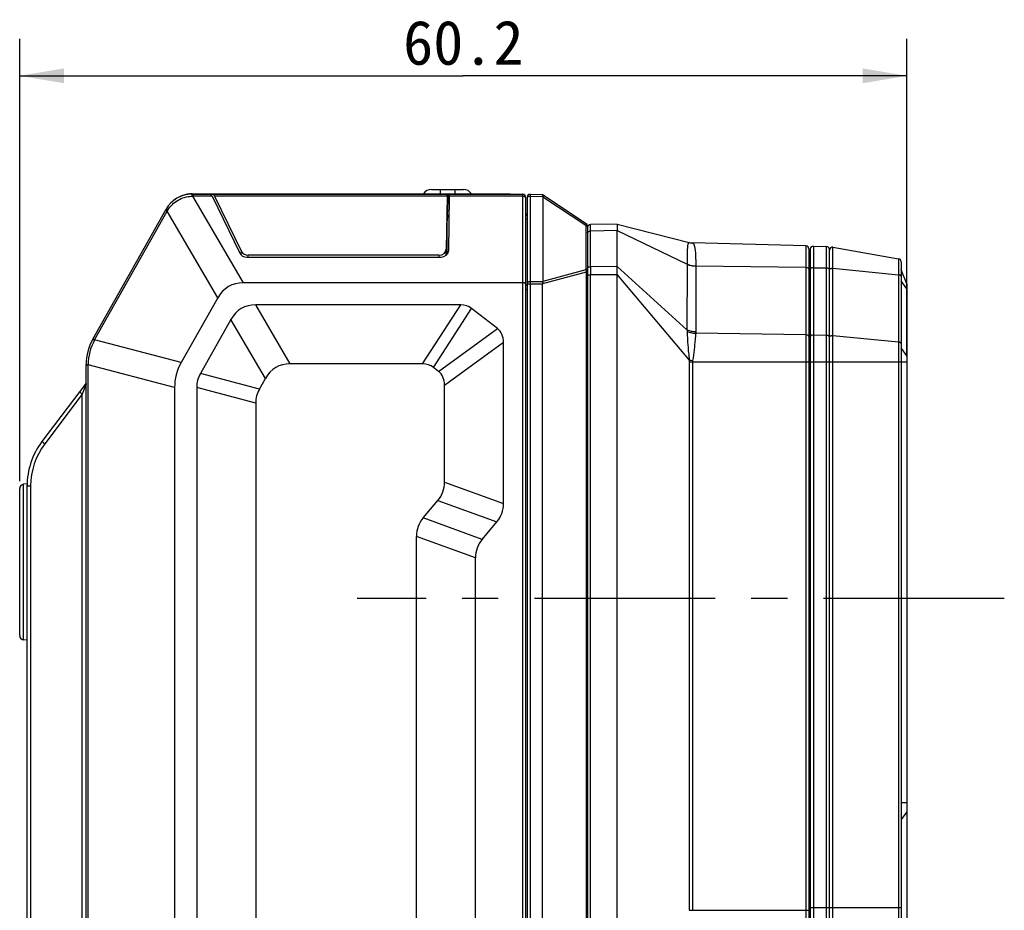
# Model space of a CAD drawing. Header units: millimetres. Extents: x 55 to 505, y 65 to 368.
# Tile 12 of 19: x 259 to 325, y 202 to 263. Entities that reach past the tile are written whole.
import ezdxf
from ezdxf.enums import TextEntityAlignment as Align

# ---------------------------------------------------------------- set-up
doc = ezdxf.new("R2010")
doc.units = ezdxf.units.MM
doc.header["$LTSCALE"] = 32.67
doc.linetypes.add('CENTER', pattern=[0.6, 0.375, -0.075, 0.075, -0.075])
doc.layers.get('0').update_dxf_attribs({"linetype": 'CONTINUOUS'})
for name, color, linetype in [('00_COMPONENTS', 7, 'CONTINUOUS'), ('03_ALL_AXES', 7, 'CONTINUOUS'), ('51__DRAFT_DIMS', 7, 'CONTINUOUS')]:
    doc.layers.add(name, color=color, linetype=linetype)
doc.styles.get("Standard").update_dxf_attribs({"font": 'simfang.ttf'})
doc.dimstyles.new('DIMSTYLE_1', dxfattribs={"dimtxt": 3, "dimasz": 3, "dimexe": 2.5, "dimexo": 0.5, "dimgap": 0.75, "dimtad": 1, "dimdec": 1, "dimdsep": 46, "dimtxsty": 'STANDARD', "dimblk": '_FILLED', "dimblk1": '_FILLED', "dimblk2": '_FILLED', "dimcen": 0.09, "dimclrt": 3, "dimazin": 2, "dimtp": 0.3, "dimtm": 0.3, "dimtfac": 1, "dimtdec": 1, "dimtofl": 0, "dimtmove": 0, "dimatfit": 3, "dimldrblk": '_FILLED', "dimfxl": 1, "dimtolj": 1, "dimarcsym": 0})

# ---------------------------------------------------------------- blocks, each defined once
blk = doc.blocks.new('_FILLED')
at = {"color": 0, "linetype": 'ByBlock'}
blk.add_solid([(0, 0), (-1, 0.167), (-1, -0.167)], dxfattribs=at)
blk = doc.blocks.new('*D5')
at = {"layer": '51__DRAFT_DIMS', "color": 4, "transparency": 16777216}
for p, q in [((258.728, 231.439), (258.728, 261.418)), ((318.878, 240.013), (318.878, 261.418)), ((258.728, 258.918), (288.803, 258.918)), ((318.878, 258.918), (288.803, 258.918))]:
    blk.add_line(p, q, dxfattribs=at)
at = {"layer": '51__DRAFT_DIMS', "color": 4, "transparency": 16777216, "xscale": 3, "yscale": 3, "zscale": 3, "rotation": 180}
blk.add_blockref('_FILLED', (258.728, 258.918), dxfattribs=at)
at = {"layer": '51__DRAFT_DIMS', "color": 4, "transparency": 16777216, "xscale": 3, "yscale": 3, "zscale": 3}
blk.add_blockref('_FILLED', (318.878, 258.918), dxfattribs=at)
at = {"layer": '51__DRAFT_DIMS', "color": 3, "transparency": 16777216}
blk.add_text('60.2', height=3, dxfattribs=at).set_placement((288.803, 259.668), align=Align.CENTER)

msp = doc.modelspace()

# ---------------------------------------------------------------- linework, layer by layer
at = {"layer": '00_COMPONENTS', "color": 7}
for p, q in [((286.637, 251.215), (288.819, 251.215)), ((270.395, 250.89), (292.828, 250.89)), ((270.419, 250.915), (291.978, 250.915)), ((271.775, 250.756), (273.659, 246.891)), ((271.937, 250.756), (273.76, 247.015)), ((287.699, 250.756), (287.647, 247.166)), ((287.849, 250.756), (287.795, 247.042)), ((291.978, 250.89), (291.978, 250.915)), ((293.028, 250.69), (293.028, 163.09)), ((293.128, 250.686), (293.128, 163.093)), ((293.331, 250.886), (294.177, 250.871)), ((294.178, 250.871), (297.139, 248.897)), ((294.194, 250.746), (294.196, 250.746)), ((294.196, 250.746), (294.196, 244.984)), ((263.68, 241.068), (268.654, 249.873)), ((287.707, 249.056), (287.707, 249.349)), ((287.707, 246.811), (287.707, 249.056)), ((297.228, 248.73), (297.228, 165.049)), ((299.228, 248.872), (297.424, 248.841)), ((299.228, 248.872), (299.228, 248.427)), ((299.228, 248.872), (304.124, 247.616)), ((299.228, 245.989), (299.228, 248.427)), ((287.645, 247.14), (287.607, 246.722)), ((312.033, 247.385), (304.341, 247.587)), ((312.228, 247.185), (312.228, 191.859)), ((312.328, 247.172), (312.328, 191.977)), ((312.533, 247.372), (313.433, 247.349)), ((313.628, 192), (313.628, 247.149)), ((313.863, 247.302), (318.313, 246.517)), ((274.123, 246.631), (287.294, 246.631)), ((287.146, 246.755), (274.224, 246.755)), ((318.478, 246.32), (318.478, 192.829)), ((299.228, 167.022), (299.228, 245.989)), ((318.864, 244.814), (318.478, 245.778)), ((292.828, 244.89), (273.895, 244.89)), ((294.176, 168.98), (294.176, 244.799)), ((318.878, 244.74), (318.878, 201.417)), ((272.157, 243.875), (269.673, 239.477)), ((288.625, 243.39), (274.738, 243.39)), ((291.118, 241.79), (289.368, 243.157)), ((273.048, 242.404), (270.979, 238.739)), ((291.528, 229.926), (291.528, 240.856)), ((263.228, 238.069), (263.228, 239.347)), ((286.03, 239.39), (277.072, 239.39)), ((287.118, 238.888), (286.773, 239.157)), ((274.979, 237.688), (275.383, 238.404)), ((263.228, 238.09), (260.237, 234.127)), ((269.228, 237.785), (269.228, 180.799)), ((270.728, 237.785), (270.728, 180.8)), ((287.528, 231.382), (287.528, 237.954)), ((274.728, 236.734), (274.728, 182.457)), ((259.23, 231.262), (258.997, 231.238)), ((259.228, 180.839), (259.228, 231.167)), ((258.728, 220.98), (258.728, 230.939)), ((286.082, 228.952), (287.074, 230.134)), ((290.082, 227.496), (291.074, 228.679)), ((285.628, 186.004), (285.628, 227.705)), ((289.628, 187.46), (289.628, 226.249)), ((259.228, 220.657), (258.997, 220.681))]:
    msp.add_line(p, q, dxfattribs=at)
at = {"layer": '00_COMPONENTS', "color": 4}
for p, q in [((287.228, 251.215), (287.228, 250.915)), ((288.228, 251.215), (288.228, 250.915)), ((270.39, 250.754), (270.471, 250.756)), ((270.419, 250.915), (270.419, 250.89)), ((270.471, 250.89), (270.471, 250.756)), ((273.895, 244.89), (270.471, 250.756)), ((271.775, 250.756), (270.471, 250.756)), ((287.699, 250.756), (271.937, 250.756)), ((287.738, 249.497), (287.791, 250.89)), ((292.828, 250.756), (287.849, 250.756)), ((290.128, 250.89), (290.128, 250.915)), ((292.828, 162.89), (292.828, 250.89)), ((293.331, 250.886), (293.331, 162.893)), ((293.331, 250.754), (294.194, 250.746)), ((294.199, 250.724), (297.1, 248.789)), ((263.806, 241.019), (268.733, 249.741)), ((268.616, 249.807), (268.733, 249.741)), ((268.733, 249.741), (268.775, 249.811)), ((272.157, 243.875), (268.733, 249.741)), ((287.678, 249.321), (287.707, 249.349)), ((287.738, 249.497), (287.707, 249.056)), ((297.1, 248.789), (297.1, 245.773)), ((299.228, 248.427), (297.424, 248.395)), ((297.424, 245.979), (297.424, 248.395)), ((299.228, 248.427), (303.969, 246.156)), ((273.744, 246.776), (273.76, 247.015)), ((304.341, 247.587), (304.346, 247.585)), ((312.033, 247.385), (312.033, 191.659)), ((312.533, 247.372), (312.533, 191.777)), ((313.433, 191.8), (313.433, 247.349)), ((313.863, 191.847), (313.863, 247.302)), ((274.215, 246.631), (274.224, 246.755)), ((287.146, 246.755), (287.135, 246.631)), ((318.313, 246.517), (318.313, 192.632)), ((297.1, 245.773), (294.196, 244.984)), ((299.228, 245.989), (297.424, 245.979)), ((299.228, 245.989), (303.967, 241.706)), ((303.968, 246.145), (303.967, 241.706)), ((304.56, 246.027), (304.559, 241.588)), ((312.033, 245.918), (304.56, 246.027)), ((312.533, 245.911), (313.433, 245.898)), ((313.863, 245.872), (318.313, 245.437)), ((297.137, 245.613), (294.176, 244.809)), ((297.137, 245.613), (297.137, 168.166)), ((297.228, 245.613), (297.137, 245.613)), ((297.228, 245.425), (297.424, 245.425)), ((299.228, 245.434), (297.424, 245.425)), ((297.424, 195.207), (297.424, 245.425)), ((299.228, 245.434), (304.125, 239.651)), ((318.864, 244.486), (318.478, 245.021)), ((293.128, 244.405), (293.028, 244.405)), ((294.176, 244.799), (293.128, 244.799)), ((294.192, 244.955), (293.331, 244.963)), ((318.864, 244.814), (318.864, 201.342)), ((277.072, 239.39), (274.738, 243.39)), ((286.03, 239.39), (288.625, 243.39)), ((286.773, 239.157), (289.368, 243.157)), ((275.383, 238.404), (273.048, 242.404)), ((287.118, 238.888), (291.118, 241.79)), ((263.69, 241.085), (263.806, 241.019)), ((263.796, 241.002), (263.806, 241.019)), ((269.673, 239.477), (263.806, 241.019)), ((312.033, 241.358), (304.555, 241.467)), ((312.533, 241.351), (313.433, 241.338)), ((313.863, 241.312), (318.313, 240.877)), ((287.528, 237.954), (291.528, 240.856)), ((318.864, 239.945), (318.478, 240.48)), ((263.228, 239.328), (263.361, 239.328)), ((263.361, 239.328), (263.362, 239.348)), ((263.361, 178.369), (263.361, 239.328)), ((269.228, 237.785), (263.361, 239.328)), ((304.118, 239.53), (304.118, 202.359)), ((304.118, 239.53), (312.228, 239.53)), ((304.341, 239.53), (304.341, 202.359)), ((312.228, 239.262), (312.328, 239.262)), ((312.328, 239.53), (318.478, 239.53)), ((318.878, 239.513), (318.478, 239.513)), ((274.979, 237.688), (270.979, 238.739)), ((263.243, 238.009), (262.97, 237.344)), ((263.243, 178.369), (263.243, 238.009)), ((274.728, 236.734), (270.728, 237.785)), ((262.97, 237.344), (260.428, 233.976)), ((262.97, 178.369), (262.97, 237.344)), ((258.997, 220.681), (258.997, 231.238)), ((259.469, 231.115), (259.228, 231.115)), ((259.469, 231.115), (259.469, 180.839)), ((287.528, 231.382), (291.528, 229.926)), ((287.074, 230.134), (291.074, 228.679)), ((290.082, 227.496), (286.082, 228.952)), ((289.628, 226.249), (285.628, 227.705)), ((318.878, 209.635), (318.478, 209.635)), ((318.864, 209.037), (318.478, 208.502)), ((304.118, 202.359), (312.228, 202.359)), ((312.228, 202.548), (318.478, 202.548))]:
    msp.add_line(p, q, dxfattribs=at)
at = {"layer": '00_COMPONENTS', "color": 7}
for centre, radius, start, end in [((286.637, 250.59), 0.625, 90, 148.66775), ((288.819, 250.59), 0.625, 31.33225, 90), ((270.395, 248.89), 2, 90, 150.54083), ((270.419, 248.94), 1.975, 90, 128.66968), ((292.828, 250.69), 0.2, 0, 90), ((293.328, 250.686), 0.2, 89, 180), ((294.528, 250.811), 0.34, 189.68091, 191.03332), ((292.928, 249.586), 0.2, 300.00668, 360), ((297.028, 248.73), 0.2, 0, 56.30993), ((297.428, 248.641), 0.2, 91, 180), ((304.367, 248.586), 1, 255.61337, 268.5), ((312.028, 247.185), 0.2, 0, 88.5), ((312.528, 247.172), 0.2, 88.5, 180), ((313.428, 247.149), 0.2, 0, 88.5), ((313.828, 247.105), 0.2, 80, 180), ((312.128, 246.601), 0.2, 300.00969, 360), ((318.278, 246.32), 0.2, 0, 80), ((318.678, 244.74), 0.2, 0, 21.80141), ((266.728, 239.347), 3.5, 150.54083, 180), ((264.228, 231.115), 5, 142.95753, 180), ((259.028, 230.939), 0.3, 96, 180), ((259.028, 220.98), 0.3, 180, 264)]:
    msp.add_arc(centre, radius, start, end, dxfattribs=at)
at = {"layer": '00_COMPONENTS', "color": 4}
for centre, radius, start, end in [((304.37, 248.577), 0.992, 255.63531, 268.62373), ((552.634, 245.702), 255.21, 179.93774, 180.06226), ((266.84, 239.317), 3.478, 151.04127, 179.49956), ((313.69, 241.203), 0.0617, 174.53876, 179.99171), ((305.164, 239.529), 1.045, 173.33478, 179.98666), ((308.109, 271.672), 32.268, 262.90925, 263.30758), ((304.976, 239.529), 0.635, 171.44742, 179.97114), ((264.219, 231.115), 4.75, 142.95753, 180)]:
    msp.add_arc(centre, radius, start, end, dxfattribs=at)
at = {"layer": '00_COMPONENTS', "color": 7}
for centre, major_axis, ratio, start_param, end_param in [((271.764, 250.59), (-0.101, 0.299), 0.232074, -1.060659, -0.077865), ((271.926, 250.59), (-0.101, 0.299), 0.232072, -1.060659, -0.077865), ((287.684, 250.59), (0.012, 0.3), 0.035654, -0.981424, 0.001369), ((287.834, 250.59), (0.012, 0.3), 0.035656, -0.981424, 0.00137), ((294.887, 250.596), (0.689, -0.165), 0.307877, -3.06782, -2.972477), ((287.206, 249.056), (0.501, 0.001), 0.680615, -0.001179, 0.351102), ((287.206, 249.349), (0.501, 0.001), 0.680615, -0.001179, 0.326445), ((274.224, 247.172), (0.5, 0), 0.831443, -2.756623, -1.570796), ((287.146, 247.172), (0.501, 0), 0.830971, -1.570796, -0.012096), ((287.294, 247.047), (0.501, 0), 0.830971, 4.712386, 6.271089), ((274.123, 247.047), (0.5, 0), 0.831442, -2.756624, -1.5708), ((293.331, 244.624), (0.858, 0.393), 0.276052, -0.223051, -0.125837), ((276.518, 238.4), (3.637, -6.231), 0.498973, 2.8582, 3.424985), ((294.599, 244.799), (0.422, 0), 0.649116, 3.10401, 3.141593), ((292.857, 210.405), (-19.108, 32.737), 0.211051, -0.122564, 0.122564), ((276.035, 222.774), (13.26, 20.435), 0.205253, -0.018032, 0.132405), ((270.912, 226.776), (20.405, 14.808), 0.198319, -0.142933, 0.056928), ((280.405, 235.751), (11.065, -2.909), 0.541887, 3.000084, 3.283101), ((295.192, 206.405), (19.108, -32.737), 0.211051, 3.019028, 3.264157), ((273.44, 218.774), (-13.26, -20.435), 0.205253, 3.12356, 3.273998), ((303.713, 229.624), (32.922, -8.655), 0.235012, 3.079887, 3.203298), ((266.912, 223.874), (-20.405, -14.808), 0.198319, 2.998659, 3.19852), ((307.713, 228.572), (32.922, -8.655), 0.235012, 3.079887, 3.203298), ((254.543, 242.681), (-32.871, 11.964), 0.228697, 3.058545, 3.22464), ((258.543, 241.225), (32.871, -11.964), 0.228697, -0.083047, 0.083047), ((318.613, 216.406), (32.871, -11.964), 0.228697, 3.058545, 3.22464), ((322.613, 214.95), (32.871, -11.964), 0.228697, 3.058545, 3.22464)]:
    msp.add_ellipse(centre, major_axis=major_axis, ratio=ratio, start_param=start_param, end_param=end_param, dxfattribs=at)
at = {"layer": '00_COMPONENTS', "color": 4}
for points, knots in [([(268.775, 249.811), (268.858, 249.95), (269.062, 250.207), (269.453, 250.504), (269.904, 250.698), (270.228, 250.749), (270.39, 250.754)], [0, 0, 0, 0, 0.249986, 0.499998, 0.75001, 1, 1, 1, 1]), ([(270.395, 250.89), (270.395, 250.89), (270.395, 250.889), (270.394, 250.887), (270.394, 250.884), (270.394, 250.88), (270.393, 250.875), (270.393, 250.866), (270.392, 250.852), (270.391, 250.833), (270.391, 250.809), (270.39, 250.783), (270.39, 250.764), (270.39, 250.754)], [0, 0, 0, 0, 0.00521, 0.018244, 0.039536, 0.069082, 0.106797, 0.15255, 0.267456, 0.412073, 0.584181, 0.781177, 1, 1, 1, 1]), ([(293.028, 250.645), (293.028, 250.652), (293.025, 250.668), (293.013, 250.689), (292.994, 250.708), (292.959, 250.731), (292.902, 250.751), (292.854, 250.756), (292.828, 250.756)], [0, 0, 0, 0, 0.08844, 0.183869, 0.29103, 0.411811, 0.690209, 1, 1, 1, 1]), ([(293.331, 250.754), (293.305, 250.754), (293.256, 250.75), (293.199, 250.73), (293.163, 250.707), (293.143, 250.688), (293.131, 250.666), (293.128, 250.651), (293.128, 250.643)], [0, 0, 0, 0, 0.309489, 0.588285, 0.709253, 0.816471, 0.911792, 1, 1, 1, 1]), ([(268.654, 249.873), (268.654, 249.873), (268.655, 249.873), (268.656, 249.873), (268.659, 249.872), (268.663, 249.87), (268.668, 249.868), (268.676, 249.864), (268.688, 249.858), (268.705, 249.849), (268.726, 249.838), (268.75, 249.825), (268.766, 249.816), (268.775, 249.811)], [0, 0, 0, 0, 0.00521, 0.018244, 0.039536, 0.069082, 0.106797, 0.15255, 0.267456, 0.412073, 0.584181, 0.781177, 1, 1, 1, 1]), ([(293.128, 249.276), (293.128, 249.266), (293.122, 249.245), (293.101, 249.218), (293.068, 249.195), (293.042, 249.184), (293.028, 249.18)], [0, 0, 0, 0, 0.20057, 0.42752, 0.694057, 1, 1, 1, 1]), ([(297.139, 248.897), (297.139, 248.896), (297.139, 248.896), (297.139, 248.894), (297.138, 248.892), (297.137, 248.889), (297.135, 248.885), (297.133, 248.878), (297.129, 248.867), (297.123, 248.851), (297.117, 248.833), (297.109, 248.812), (297.103, 248.797), (297.1, 248.789)], [0, 0, 0, 0, 0.004982, 0.018077, 0.03943, 0.06899, 0.106664, 0.152319, 0.266896, 0.411112, 0.582955, 0.78014, 1, 1, 1, 1]), ([(297.228, 248.686), (297.228, 248.691), (297.226, 248.703), (297.217, 248.726), (297.192, 248.752), (297.151, 248.775), (297.118, 248.785), (297.1, 248.789)], [0, 0, 0, 0, 0.095244, 0.195046, 0.420399, 0.690302, 1, 1, 1, 1]), ([(297.228, 248.284), (297.228, 248.292), (297.231, 248.307), (297.242, 248.328), (297.261, 248.347), (297.296, 248.37), (297.351, 248.39), (297.399, 248.395), (297.424, 248.395)], [0, 0, 0, 0, 0.08868, 0.184225, 0.291336, 0.411936, 0.689937, 1, 1, 1, 1]), ([(297.424, 248.395), (297.424, 248.428), (297.424, 248.49), (297.424, 248.577), (297.424, 248.644), (297.424, 248.691), (297.424, 248.721), (297.424, 248.748), (297.424, 248.772), (297.424, 248.793), (297.424, 248.807), (297.424, 248.817), (297.424, 248.823), (297.424, 248.829), (297.424, 248.833), (297.424, 248.836), (297.424, 248.838), (297.424, 248.839), (297.424, 248.84), (297.424, 248.84), (297.424, 248.841), (297.424, 248.841)], [0, 0, 0, 0, 0.219576, 0.417058, 0.589486, 0.665473, 0.734252, 0.795564, 0.849177, 0.89489, 0.932529, 0.948277, 0.961955, 0.97355, 0.983054, 0.990455, 0.995748, 0.997602, 0.998928, 0.999726, 1, 1, 1, 1]), ([(304.114, 247.618), (304.107, 247.618), (304.091, 247.615), (304.07, 247.598), (304.052, 247.57), (304.036, 247.531), (304.023, 247.48), (304.011, 247.417), (304.001, 247.342), (303.989, 247.217), (303.979, 247.031), (303.971, 246.776), (303.968, 246.536), (303.967, 246.325), (303.968, 246.213), (303.968, 246.156)], [0, 0, 0, 0, 0.014754, 0.031315, 0.052561, 0.08017, 0.115036, 0.157636, 0.208199, 0.266786, 0.407667, 0.578691, 0.777213, 0.885788, 1, 1, 1, 1]), ([(304.124, 247.616), (304.123, 247.616), (304.12, 247.617), (304.117, 247.618), (304.114, 247.618)], [0, 0, 0, 0, 0.256057, 1, 1, 1, 1]), ([(304.346, 247.585), (304.356, 247.584), (304.376, 247.574), (304.402, 247.548), (304.425, 247.511), (304.446, 247.462), (304.466, 247.401), (304.483, 247.329), (304.499, 247.245), (304.518, 247.112), (304.537, 246.918), (304.548, 246.707), (304.555, 246.519), (304.558, 246.365), (304.559, 246.203), (304.56, 246.092), (304.559, 246.035)], [0, 0, 0, 0, 0.018426, 0.040275, 0.067317, 0.100472, 0.140184, 0.186649, 0.239914, 0.29993, 0.439686, 0.604429, 0.695533, 0.792053, 0.893662, 1, 1, 1, 1]), ([(297.1, 245.773), (297.109, 245.748), (297.124, 245.695), (297.133, 245.641), (297.137, 245.613)], [0, 0, 0, 0, 0.487586, 1, 1, 1, 1]), ([(297.228, 245.67), (297.228, 245.675), (297.226, 245.687), (297.217, 245.71), (297.192, 245.736), (297.151, 245.759), (297.118, 245.769), (297.1, 245.773)], [0, 0, 0, 0, 0.095244, 0.195046, 0.420399, 0.690302, 1, 1, 1, 1]), ([(297.228, 245.868), (297.228, 245.876), (297.231, 245.891), (297.242, 245.912), (297.261, 245.931), (297.296, 245.954), (297.351, 245.974), (297.399, 245.979), (297.424, 245.979)], [0, 0, 0, 0, 0.08868, 0.184225, 0.291336, 0.411936, 0.689937, 1, 1, 1, 1]), ([(303.969, 246.156), (303.969, 246.155), (303.97, 246.154), (303.971, 246.152), (303.971, 246.151), (303.97, 246.15), (303.969, 246.149), (303.968, 246.148), (303.968, 246.146), (303.968, 246.145)], [0, 0, 0, 0, 0.160677, 0.314443, 0.429803, 0.528662, 0.633887, 0.740757, 1, 1, 1, 1]), ([(303.968, 246.145), (304.057, 246.106), (304.253, 246.049), (304.455, 246.028), (304.56, 246.027)], [0, 0, 0, 0, 0.480863, 1, 1, 1, 1]), ([(303.969, 246.155), (304.058, 246.116), (304.253, 246.058), (304.455, 246.037), (304.559, 246.035)], [0, 0, 0, 0, 0.48113, 1, 1, 1, 1]), ([(304.559, 246.035), (304.559, 246.034), (304.56, 246.033), (304.56, 246.031), (304.56, 246.029), (304.56, 246.027), (304.56, 246.027)], [0, 0, 0, 0, 0.250861, 0.500261, 0.750306, 1, 1, 1, 1]), ([(312.228, 245.807), (312.228, 245.814), (312.225, 245.829), (312.213, 245.85), (312.195, 245.869), (312.161, 245.892), (312.106, 245.912), (312.058, 245.918), (312.033, 245.918)], [0, 0, 0, 0, 0.088818, 0.184436, 0.291532, 0.412044, 0.689833, 1, 1, 1, 1]), ([(312.533, 245.911), (312.507, 245.911), (312.457, 245.907), (312.399, 245.887), (312.363, 245.864), (312.343, 245.845), (312.331, 245.823), (312.328, 245.807), (312.328, 245.8)], [0, 0, 0, 0, 0.309305, 0.588287, 0.709351, 0.816609, 0.911889, 1, 1, 1, 1]), ([(313.433, 245.898), (313.458, 245.897), (313.506, 245.892), (313.561, 245.872), (313.595, 245.849), (313.613, 245.83), (313.625, 245.809), (313.628, 245.794), (313.628, 245.787)], [0, 0, 0, 0, 0.310167, 0.587956, 0.708468, 0.815564, 0.911182, 1, 1, 1, 1]), ([(313.628, 245.769), (313.628, 245.771), (313.63, 245.781), (313.634, 245.791), (313.638, 245.797)], [0, 0, 0, 0, 0.242529, 1, 1, 1, 1]), ([(313.638, 245.797), (313.646, 245.811), (313.673, 245.837), (313.727, 245.861), (313.792, 245.874), (313.839, 245.874), (313.863, 245.872)], [0, 0, 0, 0, 0.196169, 0.437059, 0.712179, 1, 1, 1, 1]), ([(312.228, 245.387), (312.242, 245.392), (312.268, 245.402), (312.301, 245.425), (312.322, 245.452), (312.328, 245.473), (312.328, 245.483)], [0, 0, 0, 0, 0.305916, 0.572442, 0.7994, 1, 1, 1, 1]), ([(318.478, 245.327), (318.478, 245.334), (318.476, 245.347), (318.466, 245.366), (318.451, 245.384), (318.423, 245.406), (318.376, 245.427), (318.335, 245.434), (318.313, 245.437)], [0, 0, 0, 0, 0.091181, 0.188157, 0.295192, 0.414439, 0.68877, 1, 1, 1, 1]), ([(293.127, 244.781), (293.125, 244.772), (293.118, 244.753), (293.096, 244.729), (293.065, 244.709), (293.041, 244.7), (293.028, 244.695)], [0, 0, 0, 0, 0.202192, 0.4325, 0.698897, 1, 1, 1, 1]), ([(293.331, 244.963), (293.305, 244.963), (293.256, 244.959), (293.199, 244.939), (293.163, 244.916), (293.143, 244.897), (293.131, 244.875), (293.128, 244.86), (293.128, 244.852)], [0, 0, 0, 0, 0.309489, 0.588285, 0.709253, 0.816471, 0.911792, 1, 1, 1, 1]), ([(318.878, 244.445), (318.878, 244.452), (318.875, 244.467), (318.868, 244.48), (318.864, 244.486)], [0, 0, 0, 0, 0.48202, 1, 1, 1, 1]), ([(303.967, 241.706), (304.056, 241.667), (304.252, 241.61), (304.454, 241.59), (304.559, 241.588)], [0, 0, 0, 0, 0.48087, 1, 1, 1, 1]), ([(303.967, 241.706), (303.968, 241.698), (303.971, 241.664), (303.973, 241.629), (303.974, 241.604)], [0, 0, 0, 0, 0.250436, 1, 1, 1, 1]), ([(263.68, 241.068), (263.68, 241.068), (263.681, 241.068), (263.681, 241.068), (263.682, 241.067), (263.683, 241.067), (263.685, 241.065), (263.688, 241.063), (263.693, 241.061), (263.698, 241.058), (263.704, 241.054), (263.714, 241.048), (263.729, 241.04), (263.749, 241.029), (263.772, 241.016), (263.788, 241.006), (263.796, 241.002)], [0, 0, 0, 0, 0.001091, 0.004278, 0.009574, 0.016977, 0.03808, 0.067508, 0.10515, 0.150866, 0.20448, 0.265795, 0.410565, 0.582979, 0.780465, 1, 1, 1, 1]), ([(303.974, 241.604), (304.062, 241.563), (304.253, 241.5), (304.452, 241.472), (304.555, 241.467)], [0, 0, 0, 0, 0.483211, 1, 1, 1, 1]), ([(303.974, 241.604), (303.985, 241.289), (304.011, 240.806), (304.067, 240.155), (304.105, 239.819), (304.125, 239.651)], [0, 0, 0, 0, 0.482763, 0.739838, 1, 1, 1, 1]), ([(304.555, 241.467), (304.545, 241.324), (304.515, 240.951), (304.449, 240.336), (304.384, 239.865), (304.348, 239.624)], [0, 0, 0, 0, 0.230729, 0.60556, 1, 1, 1, 1]), ([(304.559, 241.588), (304.559, 241.568), (304.558, 241.527), (304.557, 241.487), (304.555, 241.467)], [0, 0, 0, 0, 0.500043, 1, 1, 1, 1]), ([(312.228, 241.247), (312.228, 241.254), (312.225, 241.269), (312.213, 241.29), (312.195, 241.309), (312.161, 241.332), (312.106, 241.352), (312.058, 241.358), (312.033, 241.358)], [0, 0, 0, 0, 0.088818, 0.184436, 0.291532, 0.412044, 0.689833, 1, 1, 1, 1]), ([(312.228, 241.05), (312.242, 241.054), (312.268, 241.065), (312.301, 241.088), (312.322, 241.115), (312.328, 241.136), (312.328, 241.146)], [0, 0, 0, 0, 0.305916, 0.572442, 0.7994, 1, 1, 1, 1]), ([(312.533, 241.351), (312.507, 241.351), (312.457, 241.347), (312.399, 241.327), (312.363, 241.304), (312.343, 241.285), (312.331, 241.263), (312.328, 241.247), (312.328, 241.24)], [0, 0, 0, 0, 0.309305, 0.588287, 0.709351, 0.816609, 0.911889, 1, 1, 1, 1]), ([(313.433, 241.338), (313.458, 241.337), (313.506, 241.332), (313.561, 241.312), (313.595, 241.289), (313.613, 241.27), (313.625, 241.249), (313.628, 241.234), (313.628, 241.227)], [0, 0, 0, 0, 0.310167, 0.587956, 0.708468, 0.815564, 0.911182, 1, 1, 1, 1]), ([(313.628, 241.209), (313.628, 241.211), (313.63, 241.221), (313.634, 241.231), (313.638, 241.237)], [0, 0, 0, 0, 0.242529, 1, 1, 1, 1]), ([(313.638, 241.237), (313.646, 241.251), (313.673, 241.277), (313.727, 241.301), (313.792, 241.314), (313.839, 241.314), (313.863, 241.312)], [0, 0, 0, 0, 0.196169, 0.437059, 0.712179, 1, 1, 1, 1]), ([(318.478, 240.767), (318.478, 240.774), (318.476, 240.787), (318.466, 240.806), (318.451, 240.824), (318.423, 240.846), (318.376, 240.867), (318.335, 240.874), (318.313, 240.877)], [0, 0, 0, 0, 0.091181, 0.188157, 0.295192, 0.414439, 0.68877, 1, 1, 1, 1]), ([(318.878, 239.904), (318.878, 239.911), (318.875, 239.926), (318.868, 239.939), (318.864, 239.945)], [0, 0, 0, 0, 0.48202, 1, 1, 1, 1]), ([(263.228, 239.347), (263.228, 239.347), (263.228, 239.347), (263.229, 239.347), (263.229, 239.347), (263.231, 239.347), (263.233, 239.347), (263.237, 239.347), (263.242, 239.347), (263.248, 239.347), (263.256, 239.347), (263.267, 239.347), (263.284, 239.347), (263.307, 239.348), (263.333, 239.348), (263.352, 239.348), (263.362, 239.348)], [0, 0, 0, 0, 0.001091, 0.004278, 0.009574, 0.016977, 0.03808, 0.067508, 0.10515, 0.150866, 0.20448, 0.265795, 0.410565, 0.582979, 0.780465, 1, 1, 1, 1]), ([(262.97, 237.344), (262.957, 237.353), (262.932, 237.372), (262.896, 237.4), (262.863, 237.425), (262.838, 237.445), (262.821, 237.458), (262.81, 237.467), (262.801, 237.475), (262.793, 237.481), (262.787, 237.487), (262.783, 237.49), (262.781, 237.492), (262.779, 237.493), (262.779, 237.494), (262.779, 237.494), (262.779, 237.494)], [0, 0, 0, 0, 0.196368, 0.384386, 0.557103, 0.708111, 0.77369, 0.83182, 0.881963, 0.923656, 0.956519, 0.980255, 0.988641, 0.994687, 0.998415, 1, 1, 1, 1]), ([(260.428, 233.976), (260.415, 233.986), (260.39, 234.004), (260.354, 234.032), (260.322, 234.057), (260.297, 234.077), (260.279, 234.091), (260.268, 234.099), (260.259, 234.107), (260.251, 234.113), (260.245, 234.119), (260.241, 234.122), (260.239, 234.124), (260.238, 234.125), (260.237, 234.126), (260.237, 234.126), (260.237, 234.127)], [0, 0, 0, 0, 0.196368, 0.384386, 0.557103, 0.708111, 0.77369, 0.83182, 0.881963, 0.923656, 0.956519, 0.980255, 0.988641, 0.994687, 0.998415, 1, 1, 1, 1]), ([(318.878, 209.078), (318.878, 209.071), (318.875, 209.056), (318.868, 209.043), (318.864, 209.037)], [0, 0, 0, 0, 0.48202, 1, 1, 1, 1])]:
    msp.add_open_spline(points, degree=3, knots=knots, dxfattribs=at)
at = {"layer": '00_COMPONENTS', "color": 7}
for points, knots in [([(294.192, 250.754), (294.19, 250.769), (294.187, 250.791), (294.186, 250.819), (294.185, 250.835), (294.184, 250.849), (294.182, 250.859), (294.181, 250.866), (294.179, 250.87), (294.178, 250.871)], [0, 0, 0, 0, 0.393476, 0.558047, 0.69856, 0.813456, 0.901655, 0.962999, 1, 1, 1, 1]), ([(287.738, 249.497), (287.737, 249.504), (287.734, 249.52), (287.723, 249.542), (287.705, 249.563), (287.69, 249.576), (287.682, 249.582)], [0, 0, 0, 0, 0.210244, 0.440607, 0.701665, 1, 1, 1, 1]), ([(293.028, 244.829), (293.028, 244.833), (293.024, 244.842), (293.012, 244.853), (292.994, 244.863), (292.969, 244.872), (292.939, 244.88), (292.905, 244.885), (292.867, 244.889), (292.841, 244.89), (292.828, 244.89)], [0, 0, 0, 0, 0.055389, 0.126796, 0.221408, 0.340524, 0.482424, 0.643385, 0.818083, 1, 1, 1, 1]), ([(294.192, 244.955), (294.189, 244.944), (294.185, 244.921), (294.18, 244.872), (294.178, 244.835), (294.176, 244.809)], [0, 0, 0, 0, 0.231312, 0.477896, 1, 1, 1, 1]), ([(263.228, 238.069), (263.228, 238.059), (263.231, 238.039), (263.239, 238.02), (263.243, 238.009)], [0, 0, 0, 0, 0.457996, 1, 1, 1, 1])]:
    msp.add_open_spline(points, degree=3, knots=knots, dxfattribs=at)
at = {"layer": '03_ALL_AXES', "color": 1, "linetype": 'CENTER'}
msp.add_line((325.479, 223.49), (281.611, 223.49), dxfattribs=at)

# ---------------------------------------------------------------- dimensions: what is measured, and where the dimension line sits
at = {"layer": '51__DRAFT_DIMS', "color": 4}
dim = msp.add_linear_dim(base=(318.877886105, 258.917574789), p1=(258.727886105, 230.939467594), p2=(318.877886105, 239.512939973), dimstyle='DIMSTYLE_1', dxfattribs=at)
dim.commit()
dim.dimension.update_dxf_attribs({"geometry": '*D5', "text_midpoint": (288.735500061, 258.917574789), "dimtype": 160})

doc.saveas('drawing.dxf')
